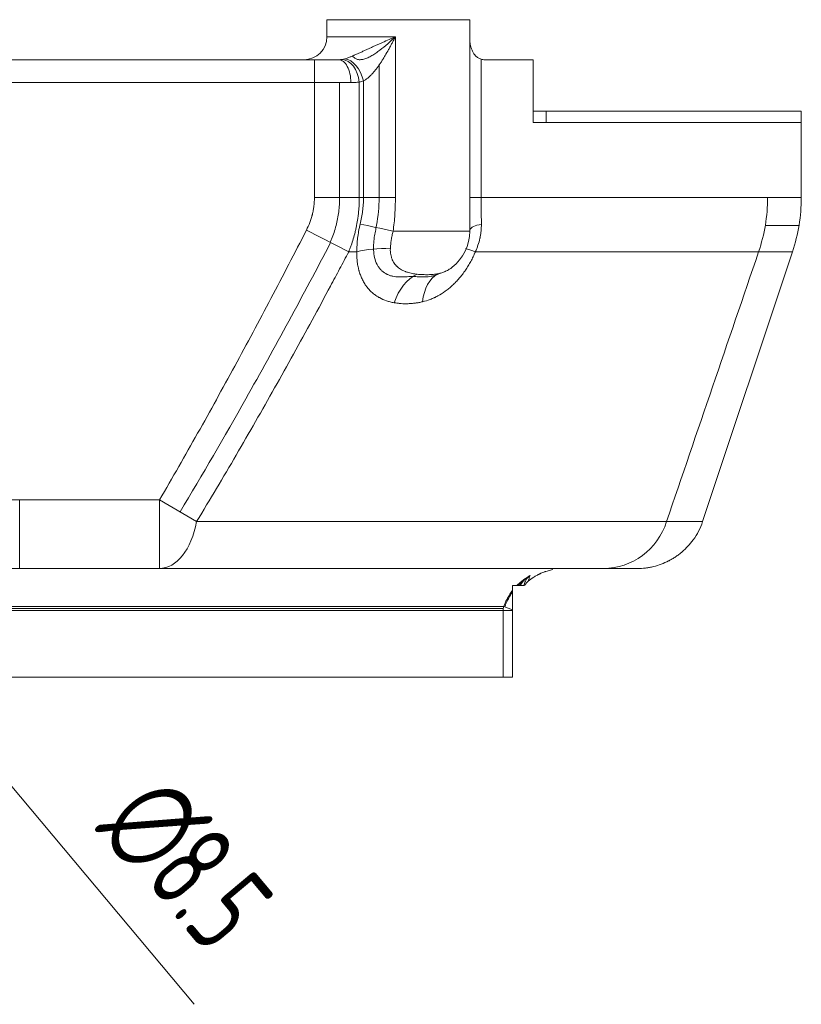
# Model space of a CAD drawing. Header units: millimetres. Extents: x -170 to 6906, y -2212 to 4257.
# Tile 12 of 256: x 928 to 1065, y 1405 to 1577. Entities that reach past the tile are written whole.
import ezdxf

# ---------------------------------------------------------------- set-up
doc = ezdxf.new("R2010")
doc.units = ezdxf.units.MM
doc.layers.add('1轮廓实线层', color=7, linetype='Continuous', lineweight=18)
doc.layers.add('7标注层', color=4, linetype='Continuous', lineweight=13)
doc.styles.add('PC_TEXTSTYLE', font='ISOCP.SHX', dxfattribs={"width": 0.707, "bigfont": 'GBCBIG.SHX'})

msp = doc.modelspace()

# ---------------------------------------------------------------- linework, layer by layer
at = {"layer": '1轮廓实线层', "color": 7}
for p, q in [((981.58, 1576.96), (981.58, 1573.96)), ((981.58, 1576.96), (1006.58, 1576.96)), ((1006.58, 1539.96), (1006.58, 1576.96)), ((981.58, 1573.96), (993.56, 1573.96)), ((993.56, 1573.96), (993.56, 1545.83)), ((979.4, 1569.96), (868.08, 1569.96)), ((868.08, 1569.96), (979.4, 1569.96)), ((979.4, 1569.96), (983.65, 1569.96)), ((979.4, 1565.96), (979.4, 1569.96)), ((1008.58, 1570.05), (1008.58, 1545.83)), ((1009.17, 1569.96), (1017.67, 1569.96)), ((1017.67, 1558.96), (1017.67, 1569.96)), ((990.7, 1545.83), (990.7, 1569.01)), ((979.4, 1565.96), (868.08, 1565.96)), ((985.77, 1565.96), (979.4, 1565.96)), ((979.4, 1545.83), (979.4, 1565.96)), ((983.8, 1565.96), (983.8, 1545.83)), ((987.25, 1566.05), (987.25, 1545.83)), ((987.97, 1545.83), (987.97, 1566.24)), ((1017.67, 1560.96), (1019.96, 1560.96)), ((1064.58, 1560.96), (1019.96, 1560.96)), ((1019.96, 1560.96), (1019.96, 1558.96)), ((1064.58, 1558.96), (1064.58, 1560.96)), ((1019.96, 1558.96), (1017.67, 1558.96)), ((1064.58, 1558.96), (1019.96, 1558.96)), ((1064.58, 1545.82), (1064.58, 1558.96)), ((979.4, 1545.83), (987.25, 1545.83)), ((987.25, 1545.83), (987.97, 1545.83)), ((1008.58, 1545.83), (1058.68, 1545.83)), ((977.99, 1540.14), (985.39, 1536.34)), ((993.17, 1539.96), (1006.58, 1539.96)), ((1058.28, 1540.96), (1064.19, 1540.96)), ((985.39, 1536.34), (986.82, 1536.34)), ((1007.54, 1536.34), (1057.11, 1536.34)), ((1047.32, 1489.17), (1063.04, 1536.34)), ((1057.11, 1536.34), (1063.04, 1536.34)), ((927.82, 1480.96), (927.82, 1492.96)), ((927.82, 1492.96), (952.29, 1492.96)), ((952.29, 1480.96), (952.29, 1492.96)), ((952.29, 1492.96), (958.79, 1489.17)), ((1047.32, 1489.17), (1041, 1489.17)), ((1045.68, 1485.96), (1045.64, 1485.96)), ((900.69, 1480.96), (952.29, 1480.96)), ((952.29, 1480.96), (927.82, 1480.96)), ((1035.89, 1480.96), (1029.97, 1480.96)), ((1014.81, 1477.96), (1014.08, 1477.96)), ((1016.83, 1478.77), (1016.83, 1478.77)), ((856.78, 1473.96), (1012.43, 1473.96)), ((1012.41, 1473.64), (858.56, 1473.64)), ((858.57, 1474.31), (1012.52, 1474.31)), ((1014.08, 1473.64), (1012.41, 1473.64)), ((1012.41, 1461.96), (1012.41, 1473.64)), ((1012.52, 1474.31), (1014.08, 1473.75)), ((1014.08, 1473.75), (1014.08, 1473.64)), ((1014.08, 1473.64), (1014.08, 1461.96)), ((1012.41, 1461.96), (856.72, 1461.96)), ((1014.08, 1461.96), (1012.41, 1461.96))]:
    msp.add_line(p, q, dxfattribs=at)
for centre, radius, start, end in [((977.58, 1573.96), 4, 270, 0), ((1034.58, 1545.83), 30, 341.5651, 359.9983), ((998.58, 1539.96), 8, 307.9573, 0), ((1035.93, 1492.96), 12, 324.3147, 341.5651), ((1023.08, 1470.96), 10, 126.6677, 128.5127)]:
    msp.add_arc(centre, radius, start, end, dxfattribs=at)
for centre, major_axis, ratio, start_param, end_param in [((983.65, 1565.96), (0, -4), 0.530633, 1.570796, 3.141593), ((984.63, 1566.05), (0.76, -3.93), 0.647031, 1.445656, 2.988016), ((985.34, 1566.24), (1.34, -3.77), 0.634945, 1.349413, 2.867633), ((993.23, 1545.83), (8, 0), 0.000003, 3.995271, 4.754089), ((1014.57, 1545.83), (-8, 0), 0.000004, 6.248, 7.006818), ((992.58, 1539.96), (7.81, -1.72), 0.015809, 1.49899, 2.299468), ((1014.54, 1539.96), (-8, 0.12), 0.214732, 5.551319, 6.180019), ((991.81, 1533.81), (8, -0.18), 0.388639, 1.470347, 2.252366), ((1013.23, 1533.81), (-7.37, 3.11), 0.023732, 5.604556, 6.386575), ((998.62, 1524.92), (1.37, 7.88), 0.718225, 0.451498, 1.370429), ((1003.76, 1525.09), (-1.84, 7.79), 0.666256, 0.181917, 1.088171), ((952.29, 1492.96), (0, -12), 0.570726, 0, 1.249045), ((1029.97, 1492.96), (0, -12), 0.969367, 0, 1.249046), ((1018.08, 1477.21), (-2, 0), 0.999992, 5.363236, 5.899182), ((1014.39, 1473.64), (0, -2), 0.993407, 4.371399, 4.712389)]:
    msp.add_ellipse(centre, major_axis=major_axis, ratio=ratio, start_param=start_param, end_param=end_param, dxfattribs=at)
for points, knots in [([(984.7, 1570.1), (984.79, 1570.13), (984.88, 1570.16), (985.06, 1570.22), (985.15, 1570.25), (985.42, 1570.35), (985.6, 1570.42), (985.88, 1570.53), (985.98, 1570.57), (986.12, 1570.63), (986.16, 1570.65), (986.26, 1570.69), (986.3, 1570.71), (986.54, 1570.82), (986.72, 1570.9), (987.09, 1571.07), (987.28, 1571.15), (987.65, 1571.32), (987.83, 1571.41), (988.2, 1571.58), (988.38, 1571.66), (988.75, 1571.83), (988.93, 1571.92), (989.3, 1572.08), (989.48, 1572.17), (989.85, 1572.33), (990.04, 1572.42), (990.4, 1572.58), (990.59, 1572.66), (990.96, 1572.83), (991.14, 1572.91), (991.7, 1573.16), (992.07, 1573.32), (992.63, 1573.56), (992.82, 1573.64), (993.1, 1573.76), (993.24, 1573.82), (993.4, 1573.89), (993.47, 1573.92), (993.52, 1573.94), (993.54, 1573.95), (993.56, 1573.96)], [0, 0, 0, 0, 0.03125, 0.03125, 0.0625, 0.0625, 0.125, 0.125, 0.15625, 0.15625, 0.171875, 0.171875, 0.1875, 0.1875, 0.25, 0.25, 0.3125, 0.3125, 0.375, 0.375, 0.4375, 0.4375, 0.5, 0.5, 0.5625, 0.5625, 0.625, 0.625, 0.6875, 0.6875, 0.75, 0.75, 0.875, 0.875, 0.9375, 0.9375, 0.96875, 0.984375, 0.992187, 0.992187, 1, 1, 1, 1]), ([(993.56, 1573.96), (993.12, 1573.56), (992.67, 1573.15), (991.77, 1572.37), (991.32, 1571.99), (990.62, 1571.46), (990.38, 1571.29), (989.91, 1570.97), (989.67, 1570.81), (989.2, 1570.54), (988.96, 1570.41), (988.49, 1570.21), (988.26, 1570.12), (987.81, 1570), (987.59, 1569.97), (987.18, 1569.96), (986.98, 1569.99), (986.63, 1570.11), (986.47, 1570.2), (986.24, 1570.41), (986.16, 1570.51), (986.08, 1570.62)], [0, 0, 0, 0, 0.171615, 0.171615, 0.34323, 0.34323, 0.429038, 0.429038, 0.514845, 0.514845, 0.600653, 0.600653, 0.68646, 0.68646, 0.772268, 0.772268, 0.858075, 0.858075, 0.943883, 0.943883, 1, 1, 1, 1]), ([(993.56, 1573.96), (993.55, 1573.94), (993.54, 1573.92), (993.51, 1573.87), (993.48, 1573.8), (993.39, 1573.64), (993.32, 1573.5), (993.17, 1573.22), (993.08, 1573.04), (992.88, 1572.67), (992.78, 1572.49), (992.58, 1572.12), (992.48, 1571.94), (992.18, 1571.39), (991.97, 1571.03), (991.65, 1570.49), (991.55, 1570.32), (991.38, 1570.05), (991.33, 1569.96), (991.22, 1569.79), (991.16, 1569.7), (990.99, 1569.44), (990.88, 1569.27), (990.65, 1568.94), (990.53, 1568.77), (990.29, 1568.45), (990.17, 1568.29), (989.92, 1567.97), (989.79, 1567.82), (989.59, 1567.6), (989.52, 1567.52), (989.39, 1567.38), (989.32, 1567.31), (989.12, 1567.1), (988.98, 1566.97), (988.7, 1566.73), (988.55, 1566.62), (988.34, 1566.47), (988.27, 1566.42), (988.12, 1566.33), (988.05, 1566.28), (987.97, 1566.24)], [0, 0, 0, 0, 0.007812, 0.007812, 0.015625, 0.03125, 0.0625, 0.0625, 0.125, 0.125, 0.1875, 0.1875, 0.25, 0.25, 0.375, 0.375, 0.4375, 0.4375, 0.46875, 0.46875, 0.5, 0.5, 0.5625, 0.5625, 0.625, 0.625, 0.6875, 0.6875, 0.75, 0.75, 0.78125, 0.78125, 0.8125, 0.8125, 0.875, 0.875, 0.9375, 0.9375, 0.96875, 0.96875, 1, 1, 1, 1]), ([(1008.58, 1570.05), (1008.48, 1570.07), (1008.38, 1570.11), (1008.2, 1570.19), (1008.11, 1570.23), (1007.95, 1570.34), (1007.87, 1570.39), (1007.72, 1570.51), (1007.65, 1570.58), (1007.55, 1570.68), (1007.52, 1570.71), (1007.46, 1570.79), (1007.42, 1570.82), (1007.34, 1570.94), (1007.28, 1571.01), (1007.13, 1571.25), (1007.04, 1571.43), (1006.89, 1571.78), (1006.82, 1571.97), (1006.76, 1572.21), (1006.74, 1572.25), (1006.72, 1572.35), (1006.71, 1572.4), (1006.68, 1572.55), (1006.66, 1572.65), (1006.61, 1572.94), (1006.59, 1573.15), (1006.58, 1573.45), (1006.57, 1573.55), (1006.57, 1573.65)], [0, 0, 0, 0, 0.06677, 0.06677, 0.13354, 0.13354, 0.20031, 0.20031, 0.267081, 0.267081, 0.300466, 0.300466, 0.333851, 0.333851, 0.400621, 0.400621, 0.534161, 0.534161, 0.667702, 0.667702, 0.701087, 0.701087, 0.734472, 0.734472, 0.801242, 0.801242, 0.934782, 0.934782, 1, 1, 1, 1]), ([(983.65, 1569.96), (983.76, 1569.96), (983.86, 1569.97), (984.07, 1569.98), (984.17, 1569.99), (984.27, 1570.01)], [0, 0, 0, 0, 0.5, 0.5, 1, 1, 1, 1]), ([(987.25, 1566.05), (987.02, 1566.02), (986.78, 1566), (986.29, 1565.97), (986.03, 1565.96), (985.77, 1565.96)], [0, 0, 0, 0, 0.5, 0.5, 1, 1, 1, 1]), ([(977.99, 1540.14), (978.21, 1540.58), (978.41, 1541.03), (978.68, 1541.72), (978.8, 1542.07), (978.92, 1542.48), (978.97, 1542.66), (979, 1542.78), (979.02, 1542.84), (979.1, 1543.14), (979.18, 1543.5), (979.24, 1543.86), (979.28, 1544.11), (979.29, 1544.23), (979.37, 1544.84), (979.4, 1545.34), (979.4, 1545.83)], [0, 0, 0, 0, 0.25, 0.25, 0.375, 0.4375, 0.46875, 0.46875, 0.5, 0.5, 0.625, 0.6875, 0.6875, 0.75, 0.75, 1, 1, 1, 1]), ([(982.17, 1538), (982.25, 1538.19), (982.33, 1538.39), (982.71, 1539.36), (982.96, 1540.14), (983.38, 1541.74), (983.54, 1542.55), (983.75, 1544.18), (983.8, 1545.01), (983.8, 1545.83)], [0, 0, 0, 0, 0.079567, 0.079567, 0.386378, 0.386378, 0.693189, 0.693189, 1, 1, 1, 1]), ([(987.25, 1545.83), (987.25, 1545.81), (987.25, 1545.78), (987.25, 1545.73), (987.25, 1545.65), (987.25, 1545.48), (987.24, 1545.12), (987.22, 1544.41), (987.17, 1543.8), (987.11, 1543.2), (987.09, 1542.99), (987.04, 1542.59), (987.01, 1542.39), (986.92, 1541.79), (986.85, 1541.39), (986.76, 1540.89), (986.74, 1540.79), (986.69, 1540.59), (986.63, 1540.29), (986.47, 1539.6), (986.2, 1538.63), (985.95, 1537.86), (985.75, 1537.29), (985.65, 1537), (985.52, 1536.67), (985.45, 1536.51), (985.43, 1536.44), (985.41, 1536.39), (985.4, 1536.37), (985.39, 1536.34)], [0, 0, 0, 0, 0.007812, 0.007812, 0.015625, 0.03125, 0.0625, 0.125, 0.25, 0.25, 0.3125, 0.3125, 0.375, 0.375, 0.5, 0.5, 0.53125, 0.53125, 0.5625, 0.625, 0.75, 0.875, 0.875, 0.9375, 0.96875, 0.984375, 0.992188, 0.992188, 1, 1, 1, 1]), ([(987.4, 1541.2), (987.49, 1541.58), (987.57, 1541.96), (987.72, 1542.73), (987.78, 1543.11), (987.87, 1543.88), (987.91, 1544.27), (987.95, 1544.85), (987.96, 1545.15), (987.97, 1545.49), (987.97, 1545.66), (987.97, 1545.75), (987.97, 1545.79), (987.97, 1545.81), (987.97, 1545.82), (987.97, 1545.83), (987.97, 1545.83)], [0, 0, 0, 0, 0.25, 0.25, 0.5, 0.5, 0.75, 0.75, 0.875, 0.9375, 0.96875, 0.984375, 0.992187, 0.996094, 0.996094, 1, 1, 1, 1]), ([(990.06, 1539.96), (990.13, 1540.31), (990.2, 1540.66), (990.55, 1542.61), (990.7, 1544.21), (990.7, 1545.83)], [0, 0, 0, 0, 0.181325, 0.181325, 1, 1, 1, 1]), ([(993.56, 1545.83), (993.56, 1545.34), (993.55, 1544.36), (993.47, 1542.89), (993.39, 1541.91), (993.29, 1540.94), (993.23, 1540.45), (993.17, 1539.96)], [0, 0, 0, 0, 0.25, 0.5, 0.75, 0.75, 1, 1, 1, 1]), ([(1008.58, 1545.83), (1008.58, 1545.83), (1008.58, 1545.82), (1008.58, 1545.81), (1008.58, 1545.79), (1008.58, 1545.75), (1008.58, 1545.66), (1008.58, 1545.49), (1008.58, 1545.15), (1008.58, 1544.85), (1008.58, 1544.27), (1008.58, 1543.88), (1008.59, 1543.11), (1008.59, 1542.73), (1008.6, 1541.96), (1008.6, 1541.58), (1008.6, 1541.2)], [0, 0, 0, 0, 0.003906, 0.003906, 0.007813, 0.015625, 0.03125, 0.0625, 0.125, 0.25, 0.25, 0.5, 0.5, 0.75, 0.75, 1, 1, 1, 1]), ([(1057.11, 1536.34), (1057.63, 1537.88), (1058.03, 1539.44), (1058.55, 1542.6), (1058.68, 1544.21), (1058.68, 1545.83)], [0, 0, 0, 0, 0.5, 0.5, 1, 1, 1, 1]), ([(1064.58, 1545.83), (1064.58, 1545.83), (1064.57, 1545.83), (1064.53, 1545.83), (1064.52, 1545.83), (1064.51, 1545.83), (1064.5, 1545.83), (1064.48, 1545.83), (1064.47, 1545.83), (1064.46, 1545.83), (1064.44, 1545.83), (1064.43, 1545.83), (1064.41, 1545.83), (1064.39, 1545.83), (1064.37, 1545.83), (1064.35, 1545.83), (1064.33, 1545.83), (1064.31, 1545.83), (1064.29, 1545.83), (1064.27, 1545.83), (1064.25, 1545.83), (1064.22, 1545.83), (1064.2, 1545.83), (1064.17, 1545.83), (1064.14, 1545.83), (1064.12, 1545.83), (1064.09, 1545.83), (1064.06, 1545.83), (1064.03, 1545.83), (1064, 1545.83), (1063.97, 1545.83), (1063.93, 1545.83), (1063.9, 1545.83), (1063.87, 1545.83), (1063.83, 1545.83), (1063.8, 1545.83), (1063.76, 1545.83), (1063.72, 1545.83), (1063.68, 1545.83), (1063.64, 1545.83), (1063.6, 1545.83), (1063.56, 1545.83), (1063.52, 1545.83), (1063.48, 1545.83), (1063.43, 1545.83), (1063.39, 1545.83), (1063.34, 1545.83), (1063.3, 1545.83), (1063.25, 1545.83), (1063.2, 1545.83), (1063.15, 1545.83), (1063.1, 1545.83), (1063.05, 1545.83), (1063, 1545.83), (1062.95, 1545.83), (1062.89, 1545.83), (1062.84, 1545.83), (1062.79, 1545.83), (1062.73, 1545.83), (1062.67, 1545.83), (1062.61, 1545.83), (1062.56, 1545.83), (1062.5, 1545.83), (1062.44, 1545.83), (1062.38, 1545.83), (1062.31, 1545.83), (1062.25, 1545.83), (1062.19, 1545.83), (1062.12, 1545.83), (1062.06, 1545.83), (1061.99, 1545.83), (1061.92, 1545.83), (1061.85, 1545.83), (1061.78, 1545.83), (1061.71, 1545.83), (1061.64, 1545.83), (1061.57, 1545.83), (1061.5, 1545.83), (1061.42, 1545.83), (1061.35, 1545.83), (1061.27, 1545.83), (1061.2, 1545.83), (1061.12, 1545.83), (1061.04, 1545.83), (1060.96, 1545.83), (1060.88, 1545.83), (1060.8, 1545.83), (1060.72, 1545.83), (1060.64, 1545.83), (1060.55, 1545.83), (1060.47, 1545.83), (1060.38, 1545.83), (1060.3, 1545.83), (1060.21, 1545.83), (1060.12, 1545.83), (1060.03, 1545.83), (1059.94, 1545.83), (1059.85, 1545.83), (1059.76, 1545.83), (1059.66, 1545.83), (1059.57, 1545.83), (1059.48, 1545.83), (1059.38, 1545.83), (1059.28, 1545.83), (1059.19, 1545.83), (1059.09, 1545.83), (1058.99, 1545.83), (1058.89, 1545.83), (1058.79, 1545.83), (1058.72, 1545.83), (1058.68, 1545.83)], [0, 0, 0, 0, 0.089128, 0.097423, 0.105723, 0.114027, 0.122335, 0.130647, 0.138963, 0.147283, 0.155608, 0.163936, 0.172269, 0.180605, 0.188946, 0.197291, 0.20564, 0.213993, 0.22235, 0.230711, 0.239077, 0.247446, 0.255819, 0.264197, 0.272579, 0.280965, 0.289355, 0.297749, 0.306147, 0.314549, 0.322955, 0.331366, 0.33978, 0.348199, 0.356621, 0.365048, 0.373479, 0.381914, 0.390353, 0.398796, 0.407243, 0.415695, 0.42415, 0.43261, 0.441074, 0.449541, 0.458013, 0.466489, 0.474969, 0.483453, 0.491942, 0.500434, 0.50893, 0.517431, 0.525935, 0.534444, 0.542957, 0.551474, 0.559995, 0.56852, 0.577049, 0.585583, 0.59412, 0.602662, 0.611207, 0.619757, 0.628311, 0.636869, 0.645431, 0.653997, 0.662567, 0.671141, 0.679719, 0.688302, 0.696889, 0.705479, 0.714074, 0.722673, 0.731276, 0.739883, 0.748494, 0.757109, 0.765729, 0.774352, 0.78298, 0.791611, 0.800247, 0.808887, 0.817531, 0.826179, 0.834831, 0.843487, 0.852148, 0.860812, 0.86948, 0.878153, 0.88683, 0.895511, 0.904196, 0.912885, 0.921578, 0.930275, 0.938976, 0.947682, 0.956391, 0.965105, 0.973822, 0.982544, 0.99127, 1, 1, 1, 1]), ([(952.29, 1492.96), (954.55, 1496.83), (956.77, 1500.72), (961.16, 1508.52), (963.32, 1512.44), (967.6, 1520.31), (969.71, 1524.26), (973.88, 1532.18), (975.94, 1536.15), (977.99, 1540.14)], [0, 0, 0, 0, 0.25, 0.25, 0.5, 0.5, 0.75, 0.75, 1, 1, 1, 1]), ([(986.82, 1536.34), (986.82, 1536.35), (986.82, 1536.36), (986.82, 1536.37), (986.82, 1536.39), (986.82, 1536.43), (986.82, 1536.51), (986.82, 1536.68), (986.82, 1537.02), (986.84, 1537.52), (986.87, 1537.92), (986.89, 1538.22), (986.91, 1538.37), (986.92, 1538.53), (986.93, 1538.63), (986.94, 1538.68), (986.99, 1539.14), (987.06, 1539.55), (987.17, 1540.17), (987.21, 1540.38), (987.3, 1540.79), (987.34, 1540.99), (987.4, 1541.2)], [0, 0, 0, 0, 0.003906, 0.003906, 0.007812, 0.015625, 0.03125, 0.0625, 0.125, 0.25, 0.375, 0.375, 0.4375, 0.46875, 0.46875, 0.5, 0.5, 0.75, 0.75, 0.875, 0.875, 1, 1, 1, 1]), ([(989.77, 1536.34), (989.73, 1536.75), (989.73, 1537.17), (989.76, 1538.02), (989.8, 1538.46), (989.92, 1539.26), (989.98, 1539.61), (990.06, 1539.96)], [0, 0, 0, 0, 0.357889, 0.357889, 0.715783, 0.715783, 1, 1, 1, 1]), ([(993.17, 1539.96), (993.1, 1539.7), (993.03, 1539.44), (992.92, 1538.93), (992.88, 1538.67), (992.82, 1538.34), (992.81, 1538.28), (992.79, 1538.15), (992.77, 1537.96), (992.75, 1537.77), (992.71, 1537.39), (992.69, 1537.14), (992.68, 1536.89)], [0, 0, 0, 0, 0.25, 0.25, 0.5, 0.5, 0.5625, 0.5625, 0.625, 0.75, 0.75, 1, 1, 1, 1]), ([(1008.6, 1541.2), (1008.61, 1540.99), (1008.6, 1540.79), (1008.58, 1540.38), (1008.55, 1539.96), (1008.5, 1539.55), (1008.45, 1539.24), (1008.42, 1539.09), (1008.39, 1538.94), (1008.37, 1538.83), (1008.36, 1538.78), (1008.26, 1538.32), (1008.14, 1537.92), (1007.94, 1537.32), (1007.87, 1537.12), (1007.75, 1536.83), (1007.69, 1536.68), (1007.62, 1536.51), (1007.58, 1536.43), (1007.56, 1536.39), (1007.55, 1536.37), (1007.55, 1536.36), (1007.55, 1536.35), (1007.54, 1536.34)], [0, 0, 0, 0, 0.125, 0.125, 0.25, 0.375, 0.375, 0.4375, 0.46875, 0.46875, 0.5, 0.5, 0.75, 0.75, 0.875, 0.875, 0.9375, 0.96875, 0.984375, 0.992187, 0.996094, 0.996094, 1, 1, 1, 1]), ([(955.89, 1490.86), (959.82, 1497.4), (963.65, 1504), (972.47, 1519.67), (977.41, 1528.79), (982.23, 1537.96)], [0, 0, 0, 0, 0.424018, 0.424018, 1, 1, 1, 1]), ([(992.68, 1536.89), (992.67, 1536.71), (992.67, 1536.54), (992.7, 1536.21), (992.73, 1535.88), (992.81, 1535.56), (992.88, 1535.33), (992.9, 1535.26), (992.96, 1535.11), (992.99, 1535.04), (993.08, 1534.82), (993.15, 1534.69), (993.3, 1534.43), (993.39, 1534.31), (993.57, 1534.08), (993.67, 1533.96), (993.8, 1533.83), (993.83, 1533.81), (993.88, 1533.76), (993.96, 1533.68), (994.05, 1533.61), (994.33, 1533.39), (994.58, 1533.24), (994.97, 1533.04), (995.11, 1532.98), (995.28, 1532.92), (995.31, 1532.9), (995.38, 1532.88), (995.48, 1532.84), (995.59, 1532.81), (995.8, 1532.74), (995.94, 1532.7), (996.23, 1532.63), (996.37, 1532.6), (996.66, 1532.54), (996.8, 1532.52), (997.09, 1532.48), (997.23, 1532.46), (997.37, 1532.44)], [0, 0, 0, 0, 0.0625, 0.0625, 0.125, 0.1875, 0.1875, 0.21875, 0.21875, 0.25, 0.25, 0.3125, 0.3125, 0.375, 0.375, 0.4375, 0.4375, 0.453125, 0.453125, 0.46875, 0.5, 0.5, 0.625, 0.625, 0.6875, 0.6875, 0.703125, 0.703125, 0.71875, 0.75, 0.75, 0.8125, 0.8125, 0.875, 0.875, 0.9375, 0.9375, 1, 1, 1, 1]), ([(985.39, 1536.34), (985.12, 1535.85), (984.86, 1535.35), (984.33, 1534.35), (983.54, 1532.86), (981.68, 1529.37), (980.07, 1526.39), (976.83, 1520.45), (974.65, 1516.5), (970.22, 1508.63), (967.98, 1504.71), (963.44, 1496.91), (961.13, 1493.03), (958.79, 1489.17)], [0, 0, 0, 0, 0.03125, 0.03125, 0.0625, 0.125, 0.25, 0.25, 0.5, 0.5, 0.75, 0.75, 1, 1, 1, 1]), ([(993.34, 1527.45), (993.11, 1527.49), (992.89, 1527.54), (992.44, 1527.65), (992.22, 1527.72), (991.58, 1527.94), (991.16, 1528.12), (990.7, 1528.37), (990.65, 1528.4), (990.55, 1528.46), (990.41, 1528.55), (990.26, 1528.64), (989.97, 1528.84), (989.79, 1528.98), (989.43, 1529.28), (989.26, 1529.44), (988.93, 1529.78), (988.77, 1529.97), (988.58, 1530.21), (988.55, 1530.26), (988.47, 1530.36), (988.36, 1530.51), (988.26, 1530.66), (988.06, 1530.98), (987.93, 1531.2), (987.7, 1531.66), (987.6, 1531.89), (987.4, 1532.39), (987.31, 1532.64), (987.22, 1532.97), (987.2, 1533.04), (987.16, 1533.17), (987.11, 1533.38), (987.06, 1533.58), (986.98, 1534), (986.89, 1534.56), (986.84, 1535.14), (986.82, 1535.59), (986.82, 1535.81), (986.82, 1536.08), (986.82, 1536.21), (986.82, 1536.28), (986.82, 1536.31), (986.82, 1536.33), (986.82, 1536.33), (986.82, 1536.34), (986.82, 1536.34)], [0, 0, 0, 0, 0.0625, 0.0625, 0.125, 0.125, 0.25, 0.25, 0.265625, 0.265625, 0.28125, 0.3125, 0.3125, 0.375, 0.375, 0.4375, 0.4375, 0.5, 0.5, 0.515625, 0.515625, 0.53125, 0.5625, 0.5625, 0.625, 0.625, 0.6875, 0.6875, 0.75, 0.75, 0.765625, 0.765625, 0.78125, 0.8125, 0.8125, 0.875, 0.9375, 0.9375, 0.96875, 0.984375, 0.992187, 0.996094, 0.998047, 0.999023, 0.999023, 1, 1, 1, 1]), ([(996.62, 1532.03), (996.57, 1532.03), (996.52, 1532.03), (996.1, 1532.03), (995.72, 1532.01), (994.97, 1531.98), (994.59, 1531.96), (993.85, 1531.97), (993.48, 1532), (992.95, 1532.11), (992.77, 1532.16), (992.43, 1532.27), (992.26, 1532.34), (991.78, 1532.57), (991.48, 1532.77), (991.08, 1533.15), (990.95, 1533.29), (990.71, 1533.58), (990.6, 1533.74), (990.29, 1534.24), (990.13, 1534.62), (989.88, 1535.44), (989.8, 1535.88), (989.77, 1536.34)], [0, 0, 0, 0, 0.017615, 0.017615, 0.140413, 0.140413, 0.263211, 0.263211, 0.386009, 0.386009, 0.447408, 0.447408, 0.508807, 0.508807, 0.631605, 0.631605, 0.693005, 0.693005, 0.754404, 0.754404, 0.877202, 0.877202, 1, 1, 1, 1]), ([(1007.54, 1536.34), (1007.54, 1536.34), (1007.54, 1536.34), (1007.54, 1536.34), (1007.54, 1536.33), (1007.53, 1536.31), (1007.52, 1536.28), (1007.49, 1536.22), (1007.44, 1536.1), (1007.33, 1535.85), (1007.23, 1535.64), (1007.04, 1535.23), (1006.76, 1534.68), (1006.31, 1533.89), (1005.98, 1533.39), (1005.77, 1533.07), (1005.73, 1533.01), (1005.64, 1532.89), (1005.6, 1532.83), (1005.47, 1532.65), (1005.38, 1532.53), (1005.11, 1532.17), (1004.92, 1531.95), (1004.55, 1531.51), (1004.36, 1531.29), (1003.96, 1530.89), (1003.76, 1530.69), (1003.46, 1530.4), (1003.35, 1530.31), (1003.15, 1530.13), (1003.04, 1530.04), (1002.73, 1529.78), (1002.51, 1529.62), (1001.87, 1529.16), (1001.44, 1528.89), (1000.88, 1528.59), (1000.72, 1528.5), (1000.55, 1528.42), (1000.44, 1528.37), (1000.38, 1528.34), (1000.1, 1528.22), (999.88, 1528.12), (999.21, 1527.87), (998.76, 1527.73), (998.31, 1527.62)], [0, 0, 0, 0, 0.000488, 0.000488, 0.000977, 0.001953, 0.003906, 0.007813, 0.015625, 0.03125, 0.0625, 0.0625, 0.125, 0.1875, 0.25, 0.25, 0.265625, 0.265625, 0.28125, 0.28125, 0.3125, 0.3125, 0.375, 0.375, 0.4375, 0.4375, 0.5, 0.5, 0.53125, 0.53125, 0.5625, 0.5625, 0.625, 0.625, 0.75, 0.75, 0.78125, 0.796875, 0.796875, 0.8125, 0.8125, 0.875, 0.875, 1, 1, 1, 1]), ([(1001.02, 1532.53), (1001.24, 1532.57), (1001.46, 1532.62), (1001.78, 1532.73), (1001.89, 1532.76), (1002.06, 1532.83), (1002.11, 1532.85), (1002.22, 1532.89), (1002.28, 1532.92), (1002.55, 1533.04), (1002.77, 1533.16), (1003.16, 1533.4), (1003.33, 1533.52), (1003.5, 1533.65)], [0, 0, 0, 0, 0.265173, 0.265173, 0.397759, 0.397759, 0.464052, 0.464052, 0.530346, 0.530346, 0.795518, 0.795518, 1, 1, 1, 1]), ([(996.62, 1532.03), (996.97, 1532.03), (997.31, 1532.01), (998.01, 1531.98), (998.37, 1531.96), (999.1, 1531.97), (999.47, 1532), (1000.03, 1532.11), (1000.22, 1532.16), (1000.48, 1532.24), (1000.56, 1532.26), (1000.63, 1532.29)], [0, 0, 0, 0, 0.257076, 0.257076, 0.532135, 0.532135, 0.807194, 0.807194, 0.944723, 0.944723, 1, 1, 1, 1]), ([(997.37, 1532.44), (997.54, 1532.42), (997.7, 1532.41), (998.03, 1532.38), (998.35, 1532.37), (998.66, 1532.36), (998.9, 1532.35), (998.97, 1532.35), (999.13, 1532.35), (999.21, 1532.36), (999.43, 1532.36), (999.73, 1532.37), (1000.02, 1532.39), (1000.31, 1532.42), (1000.45, 1532.44), (1000.74, 1532.48), (1000.88, 1532.5), (1001.02, 1532.53)], [0, 0, 0, 0, 0.125, 0.125, 0.25, 0.375, 0.375, 0.4375, 0.4375, 0.5, 0.5, 0.625, 0.75, 0.75, 0.875, 0.875, 1, 1, 1, 1]), ([(1001.39, 1532.61), (1001.23, 1532.53), (1001.07, 1532.46), (1000.82, 1532.35), (1000.73, 1532.32), (1000.63, 1532.29)], [0, 0, 0, 0, 0.639323, 0.639323, 1, 1, 1, 1]), ([(998.31, 1527.62), (998.1, 1527.57), (997.89, 1527.52), (997.47, 1527.44), (997.26, 1527.41), (996.84, 1527.36), (996.63, 1527.33), (996.21, 1527.3), (996, 1527.29), (995.69, 1527.28), (995.59, 1527.28), (995.38, 1527.28), (995.27, 1527.28), (994.96, 1527.28), (994.76, 1527.29), (994.35, 1527.32), (994.15, 1527.34), (993.74, 1527.39), (993.54, 1527.42), (993.34, 1527.45)], [0, 0, 0, 0, 0.125, 0.125, 0.25, 0.25, 0.375, 0.375, 0.5, 0.5, 0.5625, 0.5625, 0.625, 0.625, 0.75, 0.75, 0.875, 0.875, 1, 1, 1, 1]), ([(904.08, 1490.54), (906.04, 1490.9), (908.01, 1491.24), (911.94, 1491.83), (913.92, 1492.09), (916.88, 1492.4), (917.87, 1492.5), (919.86, 1492.66), (920.85, 1492.73), (922.84, 1492.84), (923.83, 1492.89), (925.83, 1492.95), (926.82, 1492.96), (927.82, 1492.96)], [0, 0, 0, 0, 0.25, 0.25, 0.5, 0.5, 0.625, 0.625, 0.75, 0.75, 0.875, 0.875, 1, 1, 1, 1]), ([(958.79, 1489.17), (961.33, 1489.17), (963.82, 1489.17), (968.72, 1489.17), (973.52, 1489.17), (980.44, 1489.17), (987.08, 1489.17), (991.32, 1489.17), (995.47, 1489.17), (997.49, 1489.17), (999.97, 1489.17), (1000.46, 1489.17), (1001.19, 1489.17), (1001.44, 1489.17), (1001.92, 1489.17), (1003.13, 1489.17), (1004.31, 1489.17), (1007.11, 1489.17), (1008.91, 1489.17), (1012.4, 1489.17), (1015.77, 1489.17), (1020.47, 1489.17), (1024.81, 1489.17), (1027.47, 1489.17), (1030.01, 1489.17), (1031.22, 1489.17), (1032.95, 1489.17), (1033.51, 1489.17), (1034.33, 1489.17), (1034.59, 1489.17), (1034.99, 1489.17), (1035.12, 1489.17), (1035.38, 1489.17), (1036.55, 1489.17), (1038.59, 1489.17), (1040.24, 1489.17), (1041, 1489.17)], [0, 0, 0, 0, 0.0625, 0.0625, 0.125, 0.1875, 0.25, 0.3125, 0.3125, 0.375, 0.375, 0.390625, 0.390625, 0.398437, 0.398437, 0.40625, 0.4375, 0.4375, 0.5, 0.5, 0.5625, 0.625, 0.6875, 0.75, 0.75, 0.8125, 0.8125, 0.84375, 0.84375, 0.859375, 0.859375, 0.867187, 0.867187, 0.875, 0.9375, 1, 1, 1, 1]), ([(1035.89, 1480.96), (1036.36, 1480.96), (1036.84, 1480.99), (1037.43, 1481.06), (1037.54, 1481.08), (1037.72, 1481.1), (1037.78, 1481.11), (1037.9, 1481.13), (1038.19, 1481.18), (1038.48, 1481.24), (1039.17, 1481.41), (1039.62, 1481.55), (1040.51, 1481.88), (1040.94, 1482.07), (1041.42, 1482.31), (1041.47, 1482.34), (1041.58, 1482.39), (1041.63, 1482.42), (1041.79, 1482.51), (1041.89, 1482.57), (1042.2, 1482.75), (1042.6, 1483), (1042.99, 1483.28), (1043.27, 1483.5), (1043.41, 1483.61), (1043.55, 1483.72), (1043.64, 1483.8), (1043.69, 1483.84), (1044.09, 1484.19), (1044.43, 1484.52), (1045.07, 1485.21), (1045.37, 1485.58), (1045.64, 1485.96)], [0, 0, 0, 0, 0.125, 0.125, 0.15625, 0.15625, 0.171875, 0.171875, 0.1875, 0.25, 0.25, 0.375, 0.375, 0.5, 0.5, 0.515625, 0.515625, 0.53125, 0.53125, 0.5625, 0.5625, 0.625, 0.6875, 0.6875, 0.71875, 0.734375, 0.734375, 0.75, 0.75, 0.875, 0.875, 1, 1, 1, 1]), ([(1029.97, 1480.96), (1029.25, 1480.96), (1027.68, 1480.96), (1025.87, 1480.96), (1024.78, 1480.96), (1024.66, 1480.96), (1024.41, 1480.96), (1024.29, 1480.96), (1023.91, 1480.96), (1023.15, 1480.96), (1022.36, 1480.96), (1020.73, 1480.96), (1019.58, 1480.96), (1017.18, 1480.96), (1014.67, 1480.96), (1010.56, 1480.96), (1006.13, 1480.96), (1002.94, 1480.96), (999.65, 1480.96), (997.94, 1480.96), (995.3, 1480.96), (994.41, 1480.96), (993.27, 1480.96), (993.04, 1480.96), (992.58, 1480.96), (992.35, 1480.96), (991.66, 1480.96), (991.2, 1480.96), (988.86, 1480.96), (986.94, 1480.96), (983.03, 1480.96), (979.02, 1480.96), (972.74, 1480.96), (966.21, 1480.96), (961.67, 1480.96), (957.05, 1480.96), (954.69, 1480.96), (952.29, 1480.96)], [0, 0, 0, 0, 0.0625, 0.125, 0.125, 0.132812, 0.132812, 0.140625, 0.140625, 0.15625, 0.1875, 0.1875, 0.25, 0.25, 0.3125, 0.375, 0.4375, 0.5, 0.5, 0.5625, 0.5625, 0.59375, 0.59375, 0.601563, 0.601563, 0.609375, 0.609375, 0.625, 0.625, 0.6875, 0.6875, 0.75, 0.8125, 0.875, 0.9375, 0.9375, 1, 1, 1, 1]), ([(1014.81, 1477.96), (1014.98, 1478.14), (1015.33, 1478.47), (1015.89, 1478.92), (1016.29, 1479.2), (1016.6, 1479.4), (1016.7, 1479.47), (1016.91, 1479.59), (1017.01, 1479.65), (1017.12, 1479.71)], [0, 0, 0, 0, 0.25, 0.5, 0.75, 0.75, 0.875, 0.875, 1, 1, 1, 1]), ([(1015.39, 1477.96), (1015.42, 1478.01), (1015.44, 1478.05), (1015.5, 1478.14), (1015.52, 1478.19), (1015.61, 1478.32), (1015.67, 1478.41), (1015.86, 1478.65), (1016, 1478.81), (1016.18, 1478.99), (1016.22, 1479.03), (1016.29, 1479.1), (1016.33, 1479.14), (1016.45, 1479.24), (1016.61, 1479.37), (1016.77, 1479.49), (1016.9, 1479.58), (1016.97, 1479.62), (1017.04, 1479.67), (1017.08, 1479.69), (1017.1, 1479.7), (1017.11, 1479.71), (1017.12, 1479.71), (1017.12, 1479.71)], [0, 0, 0, 0, 0.0625, 0.0625, 0.125, 0.125, 0.25, 0.25, 0.5, 0.5, 0.5625, 0.5625, 0.625, 0.625, 0.75, 0.875, 0.875, 0.9375, 0.96875, 0.984375, 0.992187, 0.992187, 1, 1, 1, 1]), ([(1017.12, 1479.71), (1017.12, 1479.71), (1017.11, 1479.71), (1017.1, 1479.7), (1017.09, 1479.69), (1017.06, 1479.67), (1017.01, 1479.63), (1016.96, 1479.59), (1016.86, 1479.52), (1016.8, 1479.46), (1016.72, 1479.37), (1016.69, 1479.34), (1016.64, 1479.28), (1016.61, 1479.24), (1016.53, 1479.15), (1016.48, 1479.08), (1016.39, 1478.93), (1016.35, 1478.85), (1016.29, 1478.73), (1016.28, 1478.69), (1016.24, 1478.61), (1016.23, 1478.57), (1016.18, 1478.44), (1016.16, 1478.35), (1016.12, 1478.16), (1016.1, 1478.06), (1016.09, 1477.96)], [0, 0, 0, 0, 0.007813, 0.007813, 0.015625, 0.03125, 0.0625, 0.125, 0.125, 0.25, 0.25, 0.3125, 0.3125, 0.375, 0.375, 0.5, 0.5, 0.625, 0.625, 0.6875, 0.6875, 0.75, 0.75, 0.875, 0.875, 1, 1, 1, 1]), ([(1017.12, 1479.71), (1017.07, 1479.58), (1017.03, 1479.46), (1016.96, 1479.23), (1016.93, 1479.13), (1016.89, 1479), (1016.88, 1478.96), (1016.87, 1478.89), (1016.86, 1478.86), (1016.85, 1478.82), (1016.84, 1478.8), (1016.84, 1478.78), (1016.83, 1478.77), (1016.83, 1478.77)], [0, 0, 0, 0, 0.261452, 0.261452, 0.522904, 0.522904, 0.65363, 0.65363, 0.784355, 0.784355, 0.915081, 0.915081, 1, 1, 1, 1]), ([(1021.08, 1480.77), (1020.95, 1480.74), (1020.81, 1480.71), (1020.55, 1480.65), (1020.29, 1480.58), (1020.04, 1480.5), (1019.88, 1480.45), (1019.85, 1480.44), (1019.79, 1480.42), (1019.76, 1480.41), (1019.66, 1480.37), (1019.6, 1480.35), (1019.43, 1480.29), (1019.31, 1480.24), (1019.08, 1480.14), (1018.97, 1480.1), (1018.82, 1480.02), (1018.76, 1480), (1018.66, 1479.95), (1018.61, 1479.92), (1018.46, 1479.84), (1018.37, 1479.79), (1018.19, 1479.69), (1018.1, 1479.64), (1017.94, 1479.55), (1017.86, 1479.5), (1017.77, 1479.44), (1017.75, 1479.43), (1017.71, 1479.41), (1017.7, 1479.4), (1017.65, 1479.36), (1017.61, 1479.34), (1017.52, 1479.28), (1017.46, 1479.24), (1017.36, 1479.17), (1017.31, 1479.13), (1017.25, 1479.09), (1017.23, 1479.07), (1017.21, 1479.06), (1017.2, 1479.05), (1017.18, 1479.04), (1017.17, 1479.03), (1017.14, 1479.01), (1017.1, 1478.97), (1017.08, 1478.96), (1017.08, 1478.96), (1017.08, 1478.96), (1017.08, 1478.96)], [0, 0, 0, 0, 0.062452, 0.062452, 0.124903, 0.187355, 0.187355, 0.202968, 0.202968, 0.218581, 0.218581, 0.249807, 0.249807, 0.312259, 0.312259, 0.37471, 0.37471, 0.405936, 0.405936, 0.437162, 0.437162, 0.499614, 0.499614, 0.562065, 0.562065, 0.624517, 0.624517, 0.64013, 0.64013, 0.655743, 0.655743, 0.686969, 0.686969, 0.749421, 0.749421, 0.811872, 0.811872, 0.843098, 0.843098, 0.858711, 0.858711, 0.874324, 0.874324, 0.936776, 0.999228, 0.999228, 1, 1, 1, 1]), ([(1014.08, 1477.96), (1014.08, 1477.82), (1014.08, 1477.69), (1014.08, 1477.41), (1014.08, 1477.27), (1014.08, 1477.13)], [0, 0, 0, 0, 0.5, 0.5, 1, 1, 1, 1]), ([(1015.39, 1477.96), (1015.31, 1477.96), (1015.24, 1477.96), (1015.16, 1477.96), (1015.15, 1477.96), (1015.12, 1477.96), (1015.07, 1477.96), (1015.03, 1477.96), (1014.98, 1477.96), (1014.96, 1477.96), (1014.93, 1477.96), (1014.92, 1477.96), (1014.9, 1477.96), (1014.89, 1477.96), (1014.85, 1477.96), (1014.82, 1477.96), (1014.81, 1477.96)], [0, 0, 0, 0, 0.25, 0.25, 0.3125, 0.3125, 0.375, 0.5, 0.5, 0.625, 0.625, 0.6875, 0.6875, 0.75, 0.75, 1, 1, 1, 1]), ([(1015.01, 1477.96), (1015.04, 1477.99), (1015.06, 1478.01), (1015.32, 1478.27), (1015.56, 1478.49), (1015.92, 1478.78), (1016.02, 1478.85), (1016.12, 1478.93)], [0, 0, 0, 0, 0.070197, 0.070197, 0.740588, 0.740588, 1, 1, 1, 1]), ([(1015.39, 1477.96), (1015.45, 1477.96), (1015.51, 1477.96), (1015.61, 1477.96), (1015.66, 1477.96), (1015.73, 1477.96), (1015.75, 1477.96), (1015.79, 1477.96), (1015.81, 1477.96), (1015.86, 1477.96), (1015.9, 1477.96), (1015.95, 1477.96), (1015.98, 1477.96), (1016.02, 1477.96), (1016.04, 1477.96), (1016.06, 1477.96), (1016.06, 1477.96), (1016.07, 1477.96), (1016.08, 1477.96), (1016.09, 1477.96), (1016.09, 1477.96), (1016.09, 1477.96)], [0, 0, 0, 0, 0.125, 0.125, 0.25, 0.25, 0.3125, 0.3125, 0.375, 0.375, 0.5, 0.5, 0.625, 0.625, 0.75, 0.75, 0.8125, 0.8125, 0.875, 0.875, 1, 1, 1, 1]), ([(1016.3, 1478.75), (1016.24, 1478.62), (1016.19, 1478.49), (1016.12, 1478.23), (1016.1, 1478.1), (1016.09, 1477.96)], [0, 0, 0, 0, 0.512917, 0.512917, 1, 1, 1, 1]), ([(1012.52, 1474.31), (1012.61, 1474.56), (1012.71, 1474.82), (1012.94, 1475.31), (1013.18, 1475.79), (1013.46, 1476.25), (1013.76, 1476.7), (1013.92, 1476.92), (1014.08, 1477.13)], [0, 0, 0, 0, 0.25, 0.25, 0.5, 0.75, 0.75, 1, 1, 1, 1]), ([(1012.7, 1474.24), (1012.76, 1474.43), (1012.95, 1474.92), (1013.17, 1475.39), (1013.48, 1475.97), (1013.65, 1476.25), (1013.92, 1476.64), (1014, 1476.76), (1014.08, 1476.87)], [0, 0, 0, 0, 0.197106, 0.526961, 0.526961, 0.856817, 0.856817, 1, 1, 1, 1]), ([(1014.08, 1477.13), (1014.08, 1477.12), (1014.08, 1477.1), (1014.08, 1477.04), (1014.08, 1477.01), (1014.08, 1476.94), (1014.08, 1476.92), (1014.08, 1476.87), (1014.08, 1476.84), (1014.08, 1476.76), (1014.08, 1476.7), (1014.08, 1476.61), (1014.08, 1476.58), (1014.08, 1476.51), (1014.08, 1476.48), (1014.08, 1476.37), (1014.08, 1476.3), (1014.08, 1476.15), (1014.08, 1476.08), (1014.08, 1475.96), (1014.08, 1475.92), (1014.08, 1475.84), (1014.08, 1475.8), (1014.08, 1475.6), (1014.08, 1475.44), (1014.08, 1475.11), (1014.08, 1474.94), (1014.08, 1474.69), (1014.08, 1474.6), (1014.08, 1474.43), (1014.08, 1474.35), (1014.08, 1474.09), (1014.08, 1473.92), (1014.08, 1473.75)], [0, 0, 0, 0, 0.0625, 0.0625, 0.125, 0.125, 0.15625, 0.15625, 0.1875, 0.1875, 0.25, 0.25, 0.28125, 0.28125, 0.3125, 0.3125, 0.375, 0.375, 0.4375, 0.4375, 0.46875, 0.46875, 0.5, 0.5, 0.625, 0.625, 0.75, 0.75, 0.8125, 0.8125, 0.875, 0.875, 1, 1, 1, 1])]:
    msp.add_open_spline(points, degree=3, knots=knots, dxfattribs=at)
for points in [[(984.27, 1570.01), (984.41, 1570.03), (984.56, 1570.06), (984.7, 1570.1)], [(1009.17, 1569.96), (1009.07, 1569.96), (1008.87, 1569.98), (1008.67, 1570.02), (1008.58, 1570.05)], [(987.97, 1566.24), (987.73, 1566.16), (987.49, 1566.1), (987.25, 1566.05)], [(1041, 1489.17), (1046.38, 1504.89), (1051.75, 1520.62), (1057.11, 1536.34)]]:
    msp.add_open_spline(points, degree=3, dxfattribs=at)
at = {"layer": '7标注层', "color": 7}
msp.add_line((958.36, 1404.72), (898.93, 1475.63), dxfattribs=at)

# ---------------------------------------------------------------- next in the draw order: texts
at = {"layer": '7标注层', "color": 7, "insert": (956.86, 1429.28), "char_height": 15.75, "attachment_point": 5, "rotation": 309.9679, "style": 'PC_TEXTSTYLE', "bg_fill": 3, "box_fill_scale": 1.1, "bg_fill_color": 256, "bg_fill_true_color": 13158600, "bg_fill_transparency": 0}
msp.add_mtext('∅8.5', dxfattribs=at)

doc.saveas('drawing.dxf')
